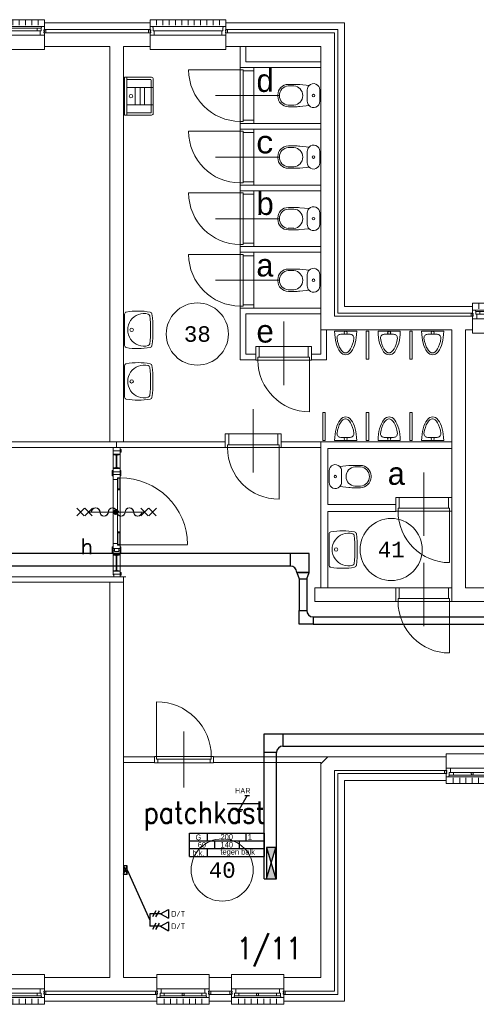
# Model space of a CAD drawing. Header units: millimetres. Extents: x 3141 to 84138, y 13023 to 41651.
# Tile 8 of 10: x 62734 to 70083, y 19224 to 35059. Entities that reach past the tile are written whole.
import ezdxf
from ezdxf.enums import TextEntityAlignment as Align
from ezdxf.xclip import XClip

# ---------------------------------------------------------------- set-up
doc = ezdxf.new("R2010")
doc.units = ezdxf.units.MM
doc.header["$LTSCALE"] = 50
doc.header["$XCLIPFRAME"] = 0
doc.layers.get('0').update_dxf_attribs({"linetype": 'CONTINUOUS'})
for name, color, linetype in [('EL6111--', 3, 'CONTINUOUS'), ('EL6121--', 3, 'CONTINUOUS'), ('EL6130--_KANALISATIE', 2, 'CONTINUOUS'), ('EL6131--_KG', 3, 'CONTINUOUS'), ('EL6441--', 3, 'CONTINUOUS'), ('Xref', 8, 'CONTINUOUS'), ('Xref-1e26$0$AL$1A---_ALGEMEEN', 8, 'CONTINUOUS'), ('Xref-1e26$0$AM$1A---_ARCERING', 8, 'CONTINUOUS'), ('Xref-1e26$0$AT$1A---_TEKST050', 8, 'CONTINUOUS'), ('Xref-1e26$0$AT$1A---_TEKST070', 8, 'CONTINUOUS'), ('Xref-1e26$0$EL6131--_WG', 3, 'CONTINUOUS')]:
    doc.layers.add(name, color=color, linetype=linetype)
doc.styles.add('buro-018', font='Isocp.shx', dxfattribs={"height": 90})
doc.styles.add('ISO-GTI', font='ISO-GTI.shx')
doc.styles.add('Xref-1e26$0$MONOTXT', font='MONOTXT')
doc.styles.add('Xref-1e26$0$ROMANS', font='ROMANS')
pattern_1 = [(45, (0, 0), (-10.6066, 10.6066), [])]
pattern_2 = [(315, (0, 0), (7.07107, 7.07107), [])]

# ---------------------------------------------------------------- blocks, each defined once
blk = doc.blocks.new('*O45')
at = {"layer": 'Xref-1e26$0$AL$1A---_ALGEMEEN', "color": 0, "linetype": 'Continuous', "lineweight": 0}
for p, q in [((-543, 9), (543, 9)), ((-565.5, -130), (565.5, -130)), ((-508.33, -240), (-508.33, -150)), ((-493, -63), (-67, -63)), ((-493, -106), (-67, -106)), ((-406.66, -240), (-406.66, -150)), ((-305, -240), (-305, -150)), ((-203.33, -240), (-203.33, -150)), ((-101.66, -240), (-101.66, -150)), ((0, -240), (0, -150)), ((67, -63), (493, -63)), ((67, -106), (493, -106)), ((101.66, -240), (101.66, -150)), ((203.33, -240), (203.33, -150)), ((305, -240), (305, -150)), ((406.66, -240), (406.66, -150)), ((508.33, -240), (508.33, -150))]:
    blk.add_line(p, q, dxfattribs=at)
for points in [[(-610, 190), (-610, 240), (610, 240), (610, 190)], [(-610, -190), (-610, -240), (610, -240), (610, -190)]]:
    blk.add_lwpolyline(points, dxfattribs=at)
for points in [[(-610, 9), (-545.15, 9), (-543, 6.86), (-543, -63), (-560, -63), (-560, -114), (-565.5, -114), (-565.5, -127.78), (-567.72, -130), (-610, -130), (-610, -76), (-601, -76), (-601, -60), (-610, -60), (-610, -46), (-601, -46), (-601, -30), (-610, -30)], [(610, 9), (545.15, 9), (543, 6.86), (543, -63), (560, -63), (560, -114), (565.5, -114), (565.5, -127.78), (567.72, -130), (610, -130), (610, -76), (601, -76), (601, -60), (610, -60), (610, -46), (601, -46), (601, -30), (610, -30)], [(-635, -30), (-601, -30), (-601, -46), (-610, -46), (-610, -60), (-601, -60), (-601, -76), (-635, -76)], [(-560, -106), (-493, -106), (-493, -63), (-560, -63)], [(-67, -106), (0, -106), (0, -63), (-67, -63)], [(67, -106), (0, -106), (0, -63), (67, -63)], [(560, -106), (493, -106), (493, -63), (560, -63)], [(635, -30), (601, -30), (601, -46), (610, -46), (610, -60), (601, -60), (601, -76), (635, -76)]]:
    blk.add_lwpolyline(points, close=True, dxfattribs=at)
blk = doc.blocks.new('*O65')
at = {"layer": 'Xref-1e26$0$AL$1A---_ALGEMEEN', "color": 0, "linetype": 'Continuous', "lineweight": 0}
for p, q in [((-508.33, 240), (-508.33, 150)), ((-406.66, 240), (-406.66, 150)), ((-305, 240), (-305, 150)), ((-203.33, 240), (-203.33, 150)), ((-101.66, 240), (-101.66, 150)), ((0, 240), (0, 150)), ((101.66, 240), (101.66, 150)), ((203.33, 240), (203.33, 150)), ((305, 240), (305, 150)), ((406.66, 240), (406.66, 150)), ((508.33, 240), (508.33, 150)), ((-565.5, 130), (565.5, 130)), ((-493, 106), (-67, 106)), ((-493, 63), (-67, 63)), ((67, 106), (493, 106)), ((67, 63), (493, 63)), ((-543, -9), (543, -9))]:
    blk.add_line(p, q, dxfattribs=at)
for points in [[(-610, 190), (-610, 240), (610, 240), (610, 190)], [(-610, -190), (-610, -240), (610, -240), (610, -190)]]:
    blk.add_lwpolyline(points, dxfattribs=at)
for points in [[(-635, 30), (-601, 30), (-601, 46), (-610, 46), (-610, 60), (-601, 60), (-601, 76), (-635, 76)], [(-610, -9), (-545.15, -9), (-543, -6.86), (-543, 63), (-560, 63), (-560, 114), (-565.5, 114), (-565.5, 127.78), (-567.72, 130), (-610, 130), (-610, 76), (-601, 76), (-601, 60), (-610, 60), (-610, 46), (-601, 46), (-601, 30), (-610, 30)], [(-560, 106), (-493, 106), (-493, 63), (-560, 63)], [(-67, 106), (0, 106), (0, 63), (-67, 63)], [(67, 106), (0, 106), (0, 63), (67, 63)], [(560, 106), (493, 106), (493, 63), (560, 63)], [(610, -9), (545.15, -9), (543, -6.86), (543, 63), (560, 63), (560, 114), (565.5, 114), (565.5, 127.78), (567.72, 130), (610, 130), (610, 76), (601, 76), (601, 60), (610, 60), (610, 46), (601, 46), (601, 30), (610, 30)], [(635, 30), (601, 30), (601, 46), (610, 46), (610, 60), (601, 60), (601, 76), (635, 76)]]:
    blk.add_lwpolyline(points, close=True, dxfattribs=at)
blk = doc.blocks.new('*O75')
at = {"layer": 'Xref-1e26$0$AL$1A---_ALGEMEEN', "color": 0, "linetype": 'Continuous', "lineweight": 0}
for p, q in [((-508.33, 240), (-508.33, 150)), ((-406.66, 240), (-406.66, 150)), ((-305, 240), (-305, 150)), ((-203.33, 240), (-203.33, 150)), ((-101.66, 240), (-101.66, 150)), ((0, 240), (0, 150)), ((101.66, 240), (101.66, 150)), ((203.33, 240), (203.33, 150)), ((305, 240), (305, 150)), ((406.66, 240), (406.66, 150)), ((508.33, 240), (508.33, 150)), ((-565.5, 130), (565.5, 130)), ((-493, 106), (-67, 106)), ((-493, 63), (-67, 63)), ((67, 106), (493, 106)), ((67, 63), (493, 63)), ((-543, -9), (543, -9))]:
    blk.add_line(p, q, dxfattribs=at)
for points in [[(-610, 190), (-610, 240), (610, 240), (610, 190)], [(-610, -190), (-610, -240), (610, -240), (610, -190)]]:
    blk.add_lwpolyline(points, dxfattribs=at)
for points in [[(-635, 30), (-601, 30), (-601, 46), (-610, 46), (-610, 60), (-601, 60), (-601, 76), (-635, 76)], [(-610, -9), (-545.15, -9), (-543, -6.86), (-543, 63), (-560, 63), (-560, 114), (-565.5, 114), (-565.5, 127.78), (-567.72, 130), (-610, 130), (-610, 76), (-601, 76), (-601, 60), (-610, 60), (-610, 46), (-601, 46), (-601, 30), (-610, 30)], [(-560, 106), (-493, 106), (-493, 63), (-560, 63)], [(-67, 106), (0, 106), (0, 63), (-67, 63)], [(67, 106), (0, 106), (0, 63), (67, 63)], [(560, 106), (493, 106), (493, 63), (560, 63)], [(610, -9), (545.15, -9), (543, -6.86), (543, 63), (560, 63), (560, 114), (565.5, 114), (565.5, 127.78), (567.72, 130), (610, 130), (610, 76), (601, 76), (601, 60), (610, 60), (610, 46), (601, 46), (601, 30), (610, 30)], [(635, 30), (601, 30), (601, 46), (610, 46), (610, 60), (601, 60), (601, 76), (635, 76)]]:
    blk.add_lwpolyline(points, close=True, dxfattribs=at)
blk = doc.blocks.new('*O78')
at = {"layer": 'Xref-1e26$0$AL$1A---_ALGEMEEN', "color": 0, "linetype": 'Continuous', "lineweight": 0}
for p, q in [((-508.33, 240), (-508.33, 150)), ((-406.66, 240), (-406.66, 150)), ((-305, 240), (-305, 150)), ((-203.33, 240), (-203.33, 150)), ((-101.66, 240), (-101.66, 150)), ((0, 240), (0, 150)), ((101.66, 240), (101.66, 150)), ((203.33, 240), (203.33, 150)), ((305, 240), (305, 150)), ((406.66, 240), (406.66, 150)), ((508.33, 240), (508.33, 150)), ((-565.5, 130), (565.5, 130)), ((-543, 63), (543, 63)), ((-543, -9), (543, -9))]:
    blk.add_line(p, q, dxfattribs=at)
for points in [[(-610, 190), (-610, 240), (610, 240), (610, 190)], [(-610, -190), (-610, -240), (610, -240), (610, -190)]]:
    blk.add_lwpolyline(points, dxfattribs=at)
for points in [[(-635, 30), (-601, 30), (-601, 46), (-610, 46), (-610, 60), (-601, 60), (-601, 76), (-635, 76)], [(-610, -9), (-545.15, -9), (-543, -6.86), (-543, 63), (-560, 63), (-560, 114), (-565.5, 114), (-565.5, 127.78), (-567.72, 130), (-610, 130), (-610, 76), (-601, 76), (-601, 60), (-610, 60), (-610, 46), (-601, 46), (-601, 30), (-610, 30)], [(610, -9), (545.15, -9), (543, -6.86), (543, 63), (560, 63), (560, 114), (565.5, 114), (565.5, 127.78), (567.72, 130), (610, 130), (610, 76), (601, 76), (601, 60), (610, 60), (610, 46), (601, 46), (601, 30), (610, 30)], [(635, 30), (601, 30), (601, 46), (610, 46), (610, 60), (601, 60), (601, 76), (635, 76)]]:
    blk.add_lwpolyline(points, close=True, dxfattribs=at)
blk = doc.blocks.new('Xref-1e26$0$ED0831')
at = {"layer": 'Xref-1e26$0$AL$1A---_ALGEMEEN', "color": 0, "linetype": 'Continuous', "lineweight": 0}
for p, q in [((450, -400), (450, 620)), ((0, 0), (0, 220)), ((0, 220), (55, 220)), ((55, 220), (845, 220)), ((55, 220), (55, 45)), ((900, 220), (845, 220)), ((845, 220), (845, 45)), ((900, 0), (900, 220)), ((35, 0), (0, 0)), ((55, 45), (35, 45)), ((35, 45), (35, 0)), ((35, 0), (35, -830)), ((865, 0), (35, 0)), ((55, 45), (845, 45)), ((845, 45), (865, 45)), ((865, 45), (865, 0)), ((865, 0), (900, 0))]:
    blk.add_line(p, q, dxfattribs=at)
blk.add_arc((35, 0), 830, 270, 360, dxfattribs=at)
blk = doc.blocks.new('Xref-1e26$0$CLOS02')
at = {"layer": 'Xref-1e26$0$AL$1A---_ALGEMEEN', "color": 0, "linetype": 'Continuous', "lineweight": 0}
for p, q in [((-92, -220), (92, -220)), ((-155, -528), (-155, -436)), ((155, -528), (155, -436)), ((-1, -670), (1, -670))]:
    blk.add_line(p, q, dxfattribs=at)
blk.add_lwpolyline([(-176, -338), (-162, -192, -0.674333), (-92, -20), (92, -20, -0.674333), (162, -192), (176, -338, -0.023285), (180, -431), (180, -525, -0.414214), (10, -695), (-10, -695, -0.414214), (-180, -525), (-180, -431, -0.023285), (-176, -338)], format="xyb", dxfattribs=at)
blk.add_circle((0, -120), 20, dxfattribs=at)
for centre, radius, start, end in [((-92, -120), 100, 225.9727, 270), ((0, -450), 156, 4.9264, 175.0736), ((92, -120), 100, 270, 314.0273), ((0, -514), 156, 184.9259, 355.0741)]:
    blk.add_arc(centre, radius, start, end, dxfattribs=at)
blk = doc.blocks.new('Xref-1e26$0$UG61')
at = {"layer": 'Xref-1e26$0$AL$1A---_ALGEMEEN', "color": 0, "linetype": 'Continuous', "lineweight": 0}
for p, q in [((305, -20), (-305, -20)), ((-305, -20), (-305, -450)), ((305, -55), (-305, -55)), ((-270, -435), (-270, -55)), ((-140, -55), (-140, -480)), ((140, -55), (140, -480)), ((270, -55), (270, -435)), ((305, -450), (305, -20)), ((140, -192), (-140, -192)), ((140, -268), (-140, -268)), ((260, -445), (-260, -445)), ((140, -342), (-140, -342)), ((-275, -480), (275, -480))]:
    blk.add_line(p, q, dxfattribs=at)
blk.add_circle((-1, -122), 28.1, dxfattribs=at)
for centre, radius, start, end in [((-275, -450), 30, 180, 270), ((-260, -435), 10, 180, 270), ((260, -435), 10, 270, 360), ((275, -450), 30, 270, 360)]:
    blk.add_arc(centre, radius, start, end, dxfattribs=at)
blk = doc.blocks.new('Xref-1e26$0$WT01')
at = {"layer": 'Xref-1e26$0$AL$1A---_ALGEMEEN', "color": 0, "linetype": 'Continuous', "lineweight": 0}
blk.add_line((-253, -20), (253, -20), dxfattribs=at)
blk.add_circle((0, -133), 28.1, dxfattribs=at)
for centre, radius, start, end in [((766, -236), 1068, 169.7983, 190.5514), ((-253, -53), 33, 90, 169.9973), ((0, -332), 263, 344.8667, 195.1333), ((253, -53), 33, 10.0027, 90), ((-766, -236), 1068, 349.4486, 10.2017), ((-252, -426), 33, 190.3455, 263.1425), ((0, 1669), 2144, 263.1425, 276.8575), ((-222, -392), 33, 195.1333, 263.9582), ((0, 1707), 2144, 263.9582, 276.0418), ((222, -392), 33, 276.0418, 344.8667), ((252, -426), 33, 276.8575, 349.6545)]:
    blk.add_arc(centre, radius, start, end, dxfattribs=at)
blk = doc.blocks.new('Xref-1e26$0$URIN03')
at = {"layer": 'Xref-1e26$0$AL$1A---_ALGEMEEN', "color": 0, "linetype": 'Continuous', "lineweight": 0}
for p, q in [((-177, -50), (-178, -50)), ((178, -50), (177, -50))]:
    blk.add_line(p, q, dxfattribs=at)
blk.add_lwpolyline([(-178, -20), (178, -20)], dxfattribs=at)
for points in [[(7, -70), (-72, -70, 0.414214), (-132, -130), (-132, -133)], [(0, -70), (80, -70, -0.414214), (140, -130), (140, -133)]]:
    blk.add_lwpolyline(points, format="xyb", dxfattribs=at)
blk.add_circle((0, -45), 25, dxfattribs=at)
for centre, major_axis, ratio, start_param, end_param in [((0, -20), (0, -380), 0.467105, 4.712389, 7.853982), ((7, -20), (0, -350), 0.421429, 5.041111, 6.283185), ((0, -20), (0, -350), 0.421429, 0, 1.242074)]:
    blk.add_ellipse(centre, major_axis=major_axis, ratio=ratio, start_param=start_param, end_param=end_param, dxfattribs=at)
blk = doc.blocks.new('*O151')
at = {"layer": 'Xref-1e26$0$AL$1A---_ALGEMEEN', "color": 0, "linetype": 'Continuous', "lineweight": 0}
for p, q in [((-353, 9), (353, 9)), ((-376, -130), (376, -130)), ((-305, -240), (-305, -150)), ((-303, -63), (-16, -63)), ((-303, -106), (-16, -106)), ((-203, -240), (-203, -150)), ((-102, -240), (-102, -150)), ((0, -240), (0, -150)), ((16, -63), (303, -63)), ((16, -106), (303, -106)), ((102, -240), (102, -150)), ((203, -240), (203, -150)), ((305, -240), (305, -150))]:
    blk.add_line(p, q, dxfattribs=at)
for points in [[(-420, 190), (-420, 240), (420, 240), (420, 190)], [(-420, -190), (-420, -240), (420, -240), (420, -190)]]:
    blk.add_lwpolyline(points, dxfattribs=at)
for points in [[(-420, 9), (-355, 9), (-353, 7), (-353, -63), (-370, -63), (-370, -114), (-376, -114), (-376, -128), (-378, -130), (-420, -130), (-420, -76), (-411, -76), (-411, -60), (-420, -60), (-420, -46), (-411, -46), (-411, -30), (-420, -30)], [(420, 9), (355, 9), (353, 7), (353, -63), (370, -63), (370, -114), (376, -114), (376, -128), (378, -130), (420, -130), (420, -76), (411, -76), (411, -60), (420, -60), (420, -46), (411, -46), (411, -30), (420, -30)], [(-445, -30), (-411, -30), (-411, -46), (-420, -46), (-420, -60), (-411, -60), (-411, -76), (-445, -76)], [(-370, -106), (-303, -106), (-303, -63), (-370, -63)], [(370, -106), (303, -106), (303, -63), (370, -63)], [(445, -30), (411, -30), (411, -46), (420, -46), (420, -60), (411, -60), (411, -76), (445, -76)]]:
    blk.add_lwpolyline(points, close=True, dxfattribs=at)
blk.add_lwpolyline([(4, -106), (-4, -106), (-4, -104, -0.397174), (-10, -98), (-10, -95, 0.406754), (-16, -90), (-16, -72), (-6, -63), (6, -63), (16, -72), (16, -90, 0.406754), (10, -95), (10, -98, -0.397174), (4, -104), (4, -106)], format="xyb", dxfattribs=at)
blk = doc.blocks.new('*O153')
at = {"layer": 'Xref-1e26$0$AL$1A---_ALGEMEEN', "color": 0, "linetype": 'Continuous', "lineweight": 0}
for p, q in [((-353, 9), (353, 9)), ((-376, -130), (376, -130)), ((-305, -240), (-305, -150)), ((-303, -63), (-16, -63)), ((-303, -106), (-16, -106)), ((-203, -240), (-203, -150)), ((-102, -240), (-102, -150)), ((0, -240), (0, -150)), ((16, -63), (303, -63)), ((16, -106), (303, -106)), ((102, -240), (102, -150)), ((203, -240), (203, -150)), ((305, -240), (305, -150))]:
    blk.add_line(p, q, dxfattribs=at)
for points in [[(-420, 190), (-420, 240), (420, 240), (420, 190)], [(-420, -190), (-420, -240), (420, -240), (420, -190)]]:
    blk.add_lwpolyline(points, dxfattribs=at)
for points in [[(-420, 9), (-355, 9), (-353, 7), (-353, -63), (-370, -63), (-370, -114), (-376, -114), (-376, -128), (-378, -130), (-420, -130), (-420, -76), (-411, -76), (-411, -60), (-420, -60), (-420, -46), (-411, -46), (-411, -30), (-420, -30)], [(420, 9), (355, 9), (353, 7), (353, -63), (370, -63), (370, -114), (376, -114), (376, -128), (378, -130), (420, -130), (420, -76), (411, -76), (411, -60), (420, -60), (420, -46), (411, -46), (411, -30), (420, -30)], [(-445, -30), (-411, -30), (-411, -46), (-420, -46), (-420, -60), (-411, -60), (-411, -76), (-445, -76)], [(-370, -106), (-303, -106), (-303, -63), (-370, -63)], [(370, -106), (303, -106), (303, -63), (370, -63)], [(445, -30), (411, -30), (411, -46), (420, -46), (420, -60), (411, -60), (411, -76), (445, -76)]]:
    blk.add_lwpolyline(points, close=True, dxfattribs=at)
blk.add_lwpolyline([(4, -106), (-4, -106), (-4, -104, -0.397174), (-10, -98), (-10, -95, 0.406754), (-16, -90), (-16, -72), (-6, -63), (6, -63), (16, -72), (16, -90, 0.406754), (10, -95), (10, -98, -0.397174), (4, -104), (4, -106)], format="xyb", dxfattribs=at)
blk = doc.blocks.new('*O154')
at = {"layer": 'Xref-1e26$0$AL$1A---_ALGEMEEN', "color": 0, "linetype": 'Continuous', "lineweight": 0}
for p, q in [((-353, 9), (353, 9)), ((-376, -130), (376, -130)), ((-305, -240), (-305, -150)), ((-303, -63), (-16, -63)), ((-303, -106), (-16, -106)), ((-203, -240), (-203, -150)), ((-102, -240), (-102, -150)), ((0, -240), (0, -150)), ((16, -63), (303, -63)), ((16, -106), (303, -106)), ((102, -240), (102, -150)), ((203, -240), (203, -150)), ((305, -240), (305, -150))]:
    blk.add_line(p, q, dxfattribs=at)
for points in [[(-420, 190), (-420, 240), (420, 240), (420, 190)], [(-420, -190), (-420, -240), (420, -240), (420, -190)]]:
    blk.add_lwpolyline(points, dxfattribs=at)
for points in [[(-420, 9), (-355, 9), (-353, 7), (-353, -63), (-370, -63), (-370, -114), (-376, -114), (-376, -128), (-378, -130), (-420, -130), (-420, -76), (-411, -76), (-411, -60), (-420, -60), (-420, -46), (-411, -46), (-411, -30), (-420, -30)], [(420, 9), (355, 9), (353, 7), (353, -63), (370, -63), (370, -114), (376, -114), (376, -128), (378, -130), (420, -130), (420, -76), (411, -76), (411, -60), (420, -60), (420, -46), (411, -46), (411, -30), (420, -30)], [(-445, -30), (-411, -30), (-411, -46), (-420, -46), (-420, -60), (-411, -60), (-411, -76), (-445, -76)], [(-370, -106), (-303, -106), (-303, -63), (-370, -63)], [(370, -106), (303, -106), (303, -63), (370, -63)], [(445, -30), (411, -30), (411, -46), (420, -46), (420, -60), (411, -60), (411, -76), (445, -76)]]:
    blk.add_lwpolyline(points, close=True, dxfattribs=at)
blk.add_lwpolyline([(4, -106), (-4, -106), (-4, -104, -0.397174), (-10, -98), (-10, -95, 0.406754), (-16, -90), (-16, -72), (-6, -63), (6, -63), (16, -72), (16, -90, 0.406754), (10, -95), (10, -98, -0.397174), (4, -104), (4, -106)], format="xyb", dxfattribs=at)
blk = doc.blocks.new('Xref-1e26$0$ED0881')
at = {"layer": 'Xref-1e26$0$AL$1A---_ALGEMEEN', "color": 0, "linetype": 'Continuous', "lineweight": 0}
for p, q in [((475, -400), (475, 500)), ((915, 0), (35, 0)), ((55, 100), (895, 100)), ((55, 45), (895, 45))]:
    blk.add_line(p, q, dxfattribs=at)
for points in [[(55, 100), (0, 100), (0, 0), (35, 0), (35, 45), (55, 45), (55, 100)], [(950, 0), (915, 0), (915, 45), (895, 45), (895, 100), (950, 100), (950, 0)]]:
    blk.add_lwpolyline(points, close=True, dxfattribs=at)
blk.add_lwpolyline([(35, 0), (35, -880, 0.414214), (915, 0)], format="xyb", dxfattribs=at)
blk = doc.blocks.new('*O208')
at = {"layer": 'Xref-1e26$0$AL$1A---_ALGEMEEN', "color": 0, "linetype": 'Continuous', "lineweight": 0}
blk.add_lwpolyline([(0, -407, 1), (0, -271, -1), (0, -136, 1), (0, 0, -1), (0, 136, 1), (0, 271, -1), (0, 407)], format="xyb", dxfattribs=at)
blk = doc.blocks.new('Xref-1e26$0$BRW00')
at = {"layer": 'Xref-1e26$0$AL$1A---_ALGEMEEN', "color": 0, "linetype": 'Continuous', "lineweight": 0}
blk.add_blockref('*O208', (0, 0), dxfattribs=at)
blk = doc.blocks.new('*O228')
at = {"layer": 'Xref-1e26$0$AL$1A---_ALGEMEEN', "color": 0, "linetype": 'Continuous', "lineweight": 0}
for p, q in [((-518.58, 61.43), (-641.42, -61.42)), ((-520.81, -59.18), (-639.19, 59.2)), ((-388.58, 61.43), (-511.42, -61.42)), ((-390.81, -59.18), (-509.19, 59.2)), ((-450, 0.01), (450, 0.01)), ((511.42, 61.43), (388.58, -61.42)), ((509.19, -59.18), (390.81, 59.2)), ((641.42, 61.43), (518.58, -61.42)), ((639.19, -59.18), (520.81, 59.2))]:
    blk.add_line(p, q, dxfattribs=at)
at = {"layer": 'Xref-1e26$0$AL$1A---_ALGEMEEN', "color": 0, "linetype": 'Continuous', "lineweight": 0, "yscale": -1, "rotation": 270}
blk.add_blockref('Xref-1e26$0$BRW00', (5, 0.01), dxfattribs=at)
blk = doc.blocks.new('*O227')
at = {"layer": 'Xref-1e26$0$AM$1A---_ARCERING', "linetype": 'Continuous', "lineweight": 0}
h = blk.add_hatch(dxfattribs=at)
h.set_pattern_fill('_USER', color=256, scale=15, angle=45, style=0, pattern_type=0)
h.set_pattern_definition(pattern_1)
edge = h.paths.add_edge_path()
edge.add_arc((-260, 0), 42.4, 0, 360)
h.dxf.unprotected_set("ltscale", 0)
h = blk.add_hatch(dxfattribs=at)
h.set_pattern_fill('_USER', color=256, scale=15, angle=45, style=0, pattern_type=0)
h.set_pattern_definition(pattern_1)
edge = h.paths.add_edge_path()
edge.add_arc((-260, 0), 42.4, 0, 360)
h.dxf.unprotected_set("ltscale", 0)
h = blk.add_hatch(dxfattribs=at)
h.set_pattern_fill('_USER', color=256, scale=10, angle=315, style=0, pattern_type=0)
h.set_pattern_definition(pattern_2)
edge = h.paths.add_edge_path()
edge.add_arc((-260, 0), 42.4, 0, 360)
h.dxf.unprotected_set("ltscale", 0)
h = blk.add_hatch(dxfattribs=at)
h.set_pattern_fill('_USER', color=256, scale=10, angle=315, style=0, pattern_type=0)
h.set_pattern_definition(pattern_2)
edge = h.paths.add_edge_path()
edge.add_arc((-260, 0), 42.4, 0, 360)
h.dxf.unprotected_set("ltscale", 0)
at = {"layer": 'Xref-1e26$0$AL$1A---_ALGEMEEN', "color": 0, "linetype": 'Continuous', "lineweight": 0}
for p, q in [((-100.01, 1040), (-387.48, 1040)), ((-307.75, -954), (-307.75, 928)), ((-193.75, -954), (-193.75, 928)), ((-307.75, -506), (-307.75, 524)), ((-237.25, -317.25), (-237.25, 354)), ((-192.25, -317.25), (-192.25, 354)), ((-700.75, 0), (199.25, 0)), ((888.57, -530), (-194.75, -530)), ((-100.01, -1040), (-387.48, -1040))]:
    blk.add_line(p, q, dxfattribs=at)
for points in [[(-215.75, 984), (-193.75, 984), (-193.75, 1040), (-307.75, 1040), (-307.75, 984), (-285.75, 984)], [(-234.75, 374), (-234.75, 548), (-194.75, 548), (-194.75, 374)], [(-229.75, 374), (-229.75, 543), (-199.75, 543), (-199.75, 374)], [(-194.75, -337.25), (-194.75, -530), (-234.75, -530), (-234.75, -337.25)], [(-199.75, -337.25), (-199.75, -525), (-229.75, -525), (-229.75, -337.25)], [(-215.75, -626), (-193.75, -626), (-193.75, -682), (-307.75, -682), (-307.75, -626), (-285.75, -626)]]:
    blk.add_lwpolyline(points, dxfattribs=at)
for points in [[(-193.75, 928), (-307.75, 928), (-307.75, 984), (-292.75, 984), (-292.75, 984), (-193.75, 984)], [(-193.75, 700), (-307.75, 700), (-307.75, 644), (-292.75, 644), (-292.75, 644), (-193.75, 644)], [(-307.75, 524), (-307.75, 604), (-193.75, 604), (-193.75, 549), (-235.75, 549), (-235.75, 524)], [(-307.75, -506), (-307.75, -586), (-193.75, -586), (-193.75, -531), (-235.75, -531), (-235.75, -506)]]:
    blk.add_lwpolyline(points, close=True, dxfattribs=at).dxf.unprotected_set("ltscale", 0)
for points in [[(-193.75, 1004), (-193.75, 964), (-178.75, 964), (-178.75, 1004)], [(-292.75, 928), (-257.75, 928), (-257.75, 913), (-266.75, 913), (-292.75, 918)], [(-243.75, 700), (-243.75, 928), (-257.75, 928), (-257.75, 700)], [(-208.75, 928), (-243.75, 928), (-243.75, 913), (-234.75, 913), (-208.75, 918)], [(-307.75, 574), (-307.75, 644), (-307.75, 674), (-319.75, 668), (-319.75, 580)], [(-292.75, 700), (-257.75, 700), (-257.75, 715), (-266.75, 715), (-292.75, 710)], [(-208.75, 700), (-243.75, 700), (-243.75, 715), (-234.75, 715), (-208.75, 710)], [(-193.75, 574), (-193.75, 644), (-193.75, 674), (-181.75, 668), (-181.75, 580)], [(-192.25, 354), (-192.25, 374), (-237.25, 374), (-237.25, 354)], [(-192.25, -337.25), (-192.25, -317.25), (-237.25, -317.25), (-237.25, -337.25)], [(-307.75, -556), (-307.75, -626), (-307.75, -656), (-319.75, -650), (-319.75, -562)], [(-285.75, -636), (-285.75, -586), (-215.75, -586), (-215.75, -636)], [(-193.75, -556), (-193.75, -626), (-193.75, -656), (-181.75, -650), (-181.75, -562)], [(-292.75, -682), (-257.75, -682), (-257.75, -697), (-266.75, -697), (-292.75, -692)], [(-243.75, -954), (-243.75, -682), (-257.75, -682), (-257.75, -954)], [(-208.75, -682), (-243.75, -682), (-243.75, -697), (-234.75, -697), (-208.75, -692)], [(-292.75, -954), (-257.75, -954), (-257.75, -939), (-266.75, -939), (-292.75, -944)], [(-208.75, -954), (-243.75, -954), (-243.75, -939), (-234.75, -939), (-208.75, -944)], [(-193.75, -954), (-307.75, -954), (-307.75, -1010), (-292.75, -1010), (-292.75, -1000), (-193.75, -1000)], [(-292.75, -1040), (-292.75, -1000), (-193.75, -1000), (-193.75, -1040)], [(-193.75, -1014), (-193.75, -974), (-178.75, -974), (-178.75, -1014)]]:
    blk.add_lwpolyline(points, close=True, dxfattribs=at)
blk.add_arc((-186.69, -530.85), 1078.88, 0.428044, 90.428044, dxfattribs=at)
blk.add_blockref('*O228', (-250.75, -0.01), dxfattribs=at)
at = {"layer": 'Xref-1e26$0$AL$1A---_ALGEMEEN', "color": 0, "linetype": 'Continuous', "lineweight": 0, "yscale": -1, "rotation": 90}
blk.add_blockref('Xref-1e26$0$BRW00', (-250.75, 0), dxfattribs=at)
blk = doc.blocks.new('Xref-1e26$0$E00112')
at = {"color": 0, "linetype": 'Continuous'}
for p, q in [((0, 1), (-1, 1)), ((-1, 1), (-1, 0)), ((-1, 0), (0, 1)), ((-1, 1), (0, 0)), ((-1, 0), (0, 0)), ((0, 0), (0, 1))]:
    blk.add_line(p, q, dxfattribs=at)
blk = doc.blocks.new('Xref-1e26')
at = {"layer": 'Xref-1e26$0$AL$1A---_ALGEMEEN', "linetype": 'Continuous', "lineweight": 0}
blk.add_line((146062.42, 59236.73), (145947.42, 59236.73), dxfattribs=at)
for points in [[(139170.42, 64066.73), (140872.42, 64066.73), (140872.42, 64176.73), (139170.42, 64176.73)], [(142092.42, 64176.73), (144002.42, 64176.73), (144002.42, 59616.73), (146062.42, 59616.73), (146062.42, 59506.73), (143892.42, 59506.73), (143892.42, 64066.73), (142092.42, 64066.73)], [(139170.42, 64016.73), (140872.42, 64016.73), (140872.42, 63796.73), (140442.42, 63796.73), (140442.42, 57439.23), (140222.42, 57439.23), (140222.42, 63796.73), (139170.42, 63796.73)], [(142092.42, 64016.73), (143842.42, 64016.73), (143842.42, 59456.73), (146062.42, 59456.73), (146062.42, 59236.73), (145947.42, 59236.73), (145947.42, 55091.73), (149362.42, 55091.73), (149362.42, 55871.73), (149472.42, 55871.73), (149472.42, 55091.73), (149522.42, 55091.73), (149522.42, 55871.73), (149742.42, 55871.73), (149742.42, 54871.73), (145727.42, 54871.73), (145727.42, 59236.73), (143622.42, 59236.73), (143622.42, 63796.73), (142092.42, 63796.73)], [(142412.42, 63796.73), (142322.42, 63796.73), (142322.42, 63456.73), (143622.42, 63456.73), (143622.42, 63546.73), (142412.42, 63546.73)], [(143622.42, 62466.73), (142322.42, 62466.73), (142322.42, 62556.73), (143622.42, 62556.73)], [(143622.42, 61476.73), (142322.42, 61476.73), (142322.42, 61566.73), (143622.42, 61566.73)], [(143622.42, 60486.73), (142322.42, 60486.73), (142322.42, 60576.73), (143622.42, 60576.73)], [(143622.42, 59586.73), (142322.42, 59586.73), (142322.42, 58756.73), (142572.42, 58756.73), (142572.42, 58846.73), (142412.42, 58846.73), (142412.42, 59496.73), (143622.42, 59496.73)], [(143622.42, 59236.73), (143712.42, 59236.73), (143712.42, 58756.73), (143472.42, 58756.73), (143472.42, 58846.73), (143622.42, 58846.73)], [(144389.92, 58766.73), (144389.92, 59216.73), (144349.92, 59216.73), (144349.92, 58766.73)], [(145089.92, 58766.73), (145089.92, 59216.73), (145049.92, 59216.73), (145049.92, 58766.73)], [(143689.92, 57909.23), (143689.92, 57459.23), (143649.92, 57459.23), (143649.92, 57909.23)], [(144389.92, 57909.23), (144389.92, 57459.23), (144349.92, 57459.23), (144349.92, 57909.23)], [(145089.92, 57909.23), (145089.92, 57459.23), (145049.92, 57459.23), (145049.92, 57909.23)], [(140332.42, 57439.23), (136347.42, 57439.23), (136347.42, 57349.23), (140332.42, 57349.23)], [(140332.42, 57349.23), (142082.42, 57349.23), (142082.42, 57439.23), (140332.42, 57439.23)], [(142982.42, 57349.23), (143622.42, 57349.23), (143622.42, 57439.23), (142982.42, 57439.23)], [(143622.42, 57439.23), (145727.42, 57439.23), (145727.42, 57329.23), (143732.42, 57329.23), (143732.42, 56429.73), (144827.42, 56429.73), (144827.42, 56319.73), (143732.42, 56319.73), (143732.42, 55091.73), (143622.42, 55091.73)], [(140442.42, 55269.23), (137022.42, 55269.23), (137022.42, 55179.23), (140442.42, 55179.23)], [(140222.42, 55179.23), (140442.42, 55179.23), (140442.42, 48821.73), (140982.42, 48821.73), (140982.42, 48601.73), (139170.42, 48601.73), (139170.42, 48821.73), (140222.42, 48821.73)], [(143522.42, 54871.73), (144827.42, 54871.73), (144827.42, 55091.73), (143522.42, 55091.73)], [(140442.42, 52281.73), (140942.42, 52281.73), (140942.42, 52371.73), (140442.42, 52371.73)], [(141892.42, 52371.73), (143732.42, 52371.73), (143622.42, 52261.73), (143622.42, 52281.73), (141892.42, 52281.73)], [(143732.42, 52371.73), (145637.42, 52371.73), (145637.42, 52151.73), (143842.42, 52151.73), (143842.42, 48601.73), (143022.42, 48601.73), (143022.42, 48821.73), (143622.42, 48821.73), (143622.42, 52261.73)], [(143892.42, 52101.73), (145637.42, 52101.73), (145637.42, 51991.73), (144002.42, 51991.73), (144002.42, 48441.73), (143022.42, 48441.73), (143022.42, 48551.73), (143892.42, 48551.73)], [(141822.42, 48601.73), (142182.42, 48601.73), (142182.42, 48821.73), (141822.42, 48821.73)], [(139170.42, 48551.73), (140982.42, 48551.73), (140982.42, 48441.73), (139170.42, 48441.73)], [(141822.42, 48441.73), (142182.42, 48441.73), (142182.42, 48551.73), (141822.42, 48551.73)]]:
    blk.add_lwpolyline(points, close=True, dxfattribs=at)
for centre in [(141632.4169, 59171.73475), (144752.41403, 55705.73062), (142032.42, 50551.73)]:
    blk.add_circle(centre, 500, dxfattribs=at)
for name, p in [('*O65', (138560.42, 63986.73)), ('*O78', (141482.42, 63986.73)), ('*O75', (146672.42, 59426.73)), ('*O227', (140583.17, 56309.23)), ('*O151', (146057.42, 52181.73)), ('*O45', (138560.42, 48631.73)), ('*O154', (141402.42, 48631.73)), ('*O153', (142602.42, 48631.73))]:
    blk.add_blockref(name, p, dxfattribs=at)
for name, p, rotation in [('Xref-1e26$0$ED0831', (142322.42, 63456.73), 270), ('Xref-1e26$0$ED0831', (142322.42, 62466.73), 270), ('Xref-1e26$0$ED0831', (142322.42, 61476.73), 270), ('Xref-1e26$0$ED0831', (142322.42, 60486.73), 270), ('Xref-1e26$0$WT01', (140442.42, 59239.23), 90), ('Xref-1e26$0$WT01', (140442.42, 58409.23), 90), ('Xref-1e26$0$URIN03', (144019.92, 57439.23), 180), ('Xref-1e26$0$URIN03', (144719.92, 57439.23), 180), ('Xref-1e26$0$URIN03', (145419.92, 57439.23), 180), ('Xref-1e26$0$CLOS02', (143732.42, 56879.48), 90), ('Xref-1e26$0$WT01', (143732.42, 55705.73), 90)]:
    blk.add_blockref(name, p, dxfattribs=dict(at, rotation=rotation))
at = {"layer": 'Xref-1e26$0$AL$1A---_ALGEMEEN', "linetype": 'Continuous', "lineweight": 0, "yscale": -1}
for name, p, rotation in [('Xref-1e26$0$UG61', (140442.42, 62996.73), 270), ('Xref-1e26$0$CLOS02', (143622.42, 63006.73), 90), ('Xref-1e26$0$CLOS02', (143622.42, 62016.73), 90), ('Xref-1e26$0$CLOS02', (143622.42, 61026.73), 90), ('Xref-1e26$0$CLOS02', (143622.42, 60036.73), 90), ('Xref-1e26$0$ED0831', (143472.42, 58751.73), 180), ('Xref-1e26$0$URIN03', (144019.92, 59236.73), 180), ('Xref-1e26$0$URIN03', (144719.92, 59236.73), 180), ('Xref-1e26$0$URIN03', (145419.92, 59236.73), 180), ('Xref-1e26$0$ED0831', (142982.42, 57344.23), 180), ('Xref-1e26$0$ED0831', (145727.42, 56324.73), 180), ('Xref-1e26$0$ED0831', (145727.42, 54871.73), 180)]:
    blk.add_blockref(name, p, dxfattribs=dict(at, rotation=rotation))
blk.add_blockref('Xref-1e26$0$ED0881', (140942.42, 52376.73), dxfattribs=at)
at = {"layer": 'Xref-1e26$0$EL6131--_WG', "linetype": 'Continuous', "lineweight": 0, "xscale": 60, "yscale": 130, "zscale": 60}
blk.add_blockref('Xref-1e26$0$E00112', (140502.42, 50486.73), dxfattribs=at)
at = {"layer": 'Xref-1e26$0$AT$1A---_TEKST050', "linetype": 'Continuous', "lineweight": 0, "style": 'Xref-1e26$0$MONOTXT'}
for s, p in [('38', (141632.4, 59171.72)), ('41', (144752.39, 55705.71)), ('40', (142032.41, 50551.72))]:
    blk.add_text(s, height=250.00002, dxfattribs=at).set_placement(p, align=Align.MIDDLE)
at = {"layer": 'Xref-1e26$0$AT$1A---_TEKST050', "linetype": 'Continuous', "lineweight": 0, "style": 'Xref-1e26$0$ROMANS'}
blk.add_text('h', height=250.00002, dxfattribs=at).set_placement((139750.61, 55755.46), align=Align.MIDDLE_LEFT)
at = {"layer": 'Xref-1e26$0$AT$1A---_TEKST070', "linetype": 'Continuous', "lineweight": 0, "style": 'Xref-1e26$0$MONOTXT'}
for s, p in [('d', (142571.94, 63241.89)), ('c', (142571.94, 62251.89)), ('b', (142571.94, 61261.89)), ('a', (142571.94, 60271.89)), ('e', (142571.94, 59209.42)), ('a', (144686.49, 56921.49))]:
    blk.add_text(s, height=349.99998, dxfattribs=at).set_placement(p, align=Align.MIDDLE_LEFT)
at = {"layer": 'Xref-1e26$0$AT$1A---_TEKST070', "linetype": 'Continuous', "lineweight": 0, "style": 'Xref-1e26$0$ROMANS', "width": 0.857143}
for s, p in [('patchkast', (140769.06, 51302.87)), ('1/11 ', (142264.85, 49116.8))]:
    blk.add_text(s, height=349.99998, dxfattribs=at).set_placement(p)
blk = doc.blocks.new('E-GK-GTC-C83C')
at = {"color": 0, "linetype": 'Continuous'}
for p, q in [((-0.5, 100), (0.5, 100)), ((-0.5, -100), (0.5, -100))]:
    blk.add_line(p, q, dxfattribs=at)
blk = doc.blocks.new('E-GK-BS--1-C8676767')
at = {"color": 0, "linetype": 'Continuous'}
for p, q in [((-203, -100), (-203, 100)), ((-203, 100), (100, 100)), ((100, 100), (100, -203)), ((100, -203), (-100, -203))]:
    blk.add_line(p, q, dxfattribs=at)
blk.add_arc((-203, -203), 103, 0, 90, dxfattribs=at)
blk = doc.blocks.new('1111A3')
at = {"color": 0, "linetype": 'Continuous'}
for p, q in [((-5, 0), (5, 0)), ((1.44, 2.5), (-1.15, -2)), ((0.69, 2.5), (2.19, 2.5)), ((-2.4, -2), (0.1, -2)), ((-1.9, -2.5), (-0.4, -2.5)), ((-1.4, -3), (-0.9, -3))]:
    blk.add_line(p, q, dxfattribs=at)
at = {"color": 0, "linetype": 'Continuous', "style": 'buro-018', "flags": 1}
blk.add_attdef('E_MATCODE', text='', height=1.8, dxfattribs=at).set_placement((0, 0), align=Align.MIDDLE)
blk = doc.blocks.new('E00153')
at = {"color": 0, "linetype": 'Continuous'}
for p, q in [((-1.44, 7), (1.44, 7)), ((0, 4.5), (-1.44, 7)), ((0, 4.5), (1.44, 7)), ((-1, 4), (1, 2.85)), ((0, 4.5), (0, 1)), ((-1, 3), (1, 1.85))]:
    blk.add_line(p, q, dxfattribs=at)
at = {"color": 7, "style": 'buro-018'}
for tag, p in [('E_COMMENT1', (-6, 12)), ('E_COMMENT2', (6, 12)), ('E_DCOM1', (-6, 9)), ('E_DCOM2', (6, 9))]:
    blk.add_attdef(tag, text='', height=1.8, dxfattribs=at).set_placement(p, align=Align.MIDDLE)
at = {"color": 0, "style": 'buro-018'}
blk.add_attdef('E_TEXT1', text='', height=1.8, dxfattribs=at).set_placement((2.5, 6), align=Align.MIDDLE)
at = {"color": 0, "linetype": 'Continuous', "style": 'buro-018', "flags": 1}
blk.add_attdef('E_MATCODE', text='', height=1.8, dxfattribs=at).set_placement((0, 0), align=Align.MIDDLE)
blk = doc.blocks.new('1116A4B')
at = {"color": 0, "linetype": 'Continuous'}
for p, q in [((-5, 4), (-5, 1)), ((5, 4), (-5, 4)), ((-5, 4), (5, 1)), ((5, 4), (-5, 1)), ((5, 1), (5, 4)), ((-5, 1), (5, 1))]:
    blk.add_line(p, q, dxfattribs=at)
for points in [[(-5, 4), (0, 2.5), (-5, 1)], [(5, 4), (0, 2.5), (5, 1)]]:
    blk.add_solid(points, dxfattribs=at)
at = {"color": 0, "linetype": 'Continuous', "style": 'buro-018'}
for tag, p in [('E_GKAST', (0, 15)), ('E_GROEP', (0, 9)), ('E_SGROEP', (4.5, 9)), ('E_KAST', (0, 6))]:
    blk.add_attdef(tag, text='', height=1.8, dxfattribs=at).set_placement(p, align=Align.MIDDLE)
at = {"color": 0, "linetype": 'Continuous', "style": 'buro-018', "flags": 1}
blk.add_attdef('E_MATCODE', text='', height=1.8, dxfattribs=at).set_placement((0, 0), align=Align.MIDDLE)
blk = doc.blocks.new('E-GK-END-C8')
at = {"color": 0, "linetype": 'Continuous'}
blk.add_line((0, 100), (0, -100), dxfattribs=at)
blk = doc.blocks.new('ES61KG1')
for points in [[(-12, 5), (12, 5), (12, 0)], [(-12, 0), (-12, 5)], [(-6.25, 2.5), (-6.25, 5)], [(6.25, 2.5), (6.25, 5)], [(-12, 2.5), (12, 2.5)], [(-12, 0), (12, 0)], [(-4, 2.5), (-4, 0)], [(4, 2.5), (4, 0)]]:
    blk.add_lwpolyline(points)
at = {"color": 1, "style": 'ISO-GTI'}
for tag, p in [('L/G', (-9.125, 3.625)), ('B', (0, 3.75)), ('KR', (-8, 1.25)), ('ZW', (0, 1.25)), ('DA', (8, 1.25))]:
    blk.add_attdef(tag, text='', height=1.8, dxfattribs=at).set_placement(p, align=Align.MIDDLE)
blk.add_attdef('VL', text='', height=1.8, dxfattribs=at).set_placement((6.75, 3.75), align=Align.MIDDLE_LEFT)
blk = doc.blocks.new('ES61KG4')
at = {"color": 1}
for points in [[(-12, 2.5), (12, 2.5), (12, 0)], [(-12, 0), (-12, 2.5)], [(-12, 0), (12, 0)], [(-6.25, 0), (-6.25, 2.5)]]:
    blk.add_lwpolyline(points, dxfattribs=at)
at = {"color": 1, "style": 'ISO-GTI'}
for tag, p in [('OK/BK', (-9.125, 1.125)), ('B', (3.5, 1.25))]:
    blk.add_attdef(tag, text='', height=1.8, dxfattribs=at).set_placement(p, align=Align.MIDDLE)
blk = doc.blocks.new('E-GK-GTC-783C')
at = {"color": 0, "linetype": 'Continuous'}
for p, q in [((-0.5, 60), (0.5, 60)), ((-0.5, -60), (0.5, -60))]:
    blk.add_line(p, q, dxfattribs=at)
blk = doc.blocks.new('E-GK-BS--1-78676767')
at = {"color": 0, "linetype": 'Continuous'}
for p, q in [((-163, -60), (-163, 60)), ((-163, 60), (60, 60)), ((60, 60), (60, -163)), ((60, -163), (-60, -163))]:
    blk.add_line(p, q, dxfattribs=at)
blk.add_arc((-163, -163), 103, 0, 90, dxfattribs=at)
blk = doc.blocks.new('E-GK-VLP-78C864')
at = {"color": 0, "linetype": 'Continuous'}
for p, q in [((100, 100), (0, 60)), ((0, 60), (0, -60)), ((100, -100), (100, 100)), ((0, -60), (100, -100))]:
    blk.add_line(p, q, dxfattribs=at)
blk = doc.blocks.new('E-GK-BS-1-C8676767')
at = {"color": 0, "linetype": 'Continuous'}
for p, q in [((100, 203), (-100, 203)), ((100, -100), (100, 203)), ((-203, 100), (-203, -100)), ((-203, -100), (100, -100))]:
    blk.add_line(p, q, dxfattribs=at)
blk.add_arc((-203, 203), 103, 270, 0, dxfattribs=at)

msp = doc.modelspace()

# ---------------------------------------------------------------- linework, layer by layer
at = {"layer": 'EL6441--', "color": 1}
for p, q in [((64463, 21384), (64828, 20579)), ((64828, 20679), (64828, 20479))]:
    msp.add_line(p, q, dxfattribs=at)

# ---------------------------------------------------------------- block references
at = {"layer": 'EL6111--', "xscale": 50, "yscale": 50, "zscale": 50, "rotation": 90.0000000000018}
msp.add_blockref('1116A4B', (66908, 21494), dxfattribs=at)
at = {"layer": 'EL6121--'}
ref = msp.add_blockref('1111A3', (66323, 22455, 2500), dxfattribs=dict(at, xscale=50, yscale=50, zscale=50, rotation=2.811821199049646e-12))
ref.add_attrib('E_MATCODE', 'HAR', dxfattribs={"layer": '0', "color": 1, "linetype": 'Continuous', "height": 90, "style": 'buro-018'}).set_placement((66323, 22660, 2500), align=Align.MIDDLE)
at = {"layer": 'EL6130--_KANALISATIE', "xscale": 50, "yscale": 50, "zscale": 50}
msp.add_blockref('ES61KG1', (66067, 21728, 2500), dxfattribs=at).add_auto_attribs({'L/G': 'G', 'ZW': '140', 'KR': '60', 'B': '200', 'VL': '1'})
at = {"layer": 'EL6130--_KANALISATIE', "color": 2, "xscale": 50, "yscale": 50, "zscale": 50}
msp.add_blockref('ES61KG4', (66067, 21603, 2500), dxfattribs=at).add_auto_attribs({'OK/BK': 'b.k.', 'B': 'tegen balk'})
at = {"layer": 'EL6131--_KG'}
for name, p, xscale, rotation in [('E-GK-GTC-C83C', (46336, 26372, 2500), 41508.61204677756, 180), ('E-GK-GTC-783C', (67293, 25813, 2500), 510.4582883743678, 270), ('E-GK-GTC-C83C', (66767, 22258, 2500), 2028.256703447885, 90.00000000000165)]:
    msp.add_blockref(name, p, dxfattribs=dict(at, xscale=xscale, rotation=rotation))
for name, p, rotation in [('E-GK-BS-1-C8676767', (67293, 26372, 2500), 90), ('E-GK-VLP-78C864', (67293, 26069, 2500), 90), ('E-GK-BS--1-78676767', (67293, 25395, 2500), 180), ('E-GK-BS--1-C8676767', (66767, 23476, 2500), 90), ('E-GK-END-C8', (66767, 21244, 2500), 90.0000000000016)]:
    msp.add_blockref(name, p, dxfattribs=dict(at, rotation=rotation))
for name, p, xscale in [('E-GK-GTC-783C', (72328, 25395, 2500), 9744.202552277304), ('E-GK-GTC-C83C', (72085, 23476, 2500), 10230.29213843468)]:
    msp.add_blockref(name, p, dxfattribs=dict(at, xscale=xscale))
at = {"layer": 'EL6441--'}
ref = msp.add_blockref('E00153', (64778, 20679), dxfattribs=dict(at, xscale=50, yscale=50, zscale=50, rotation=270.0000000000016))
ref.add_attrib('E_TEXT1', 'D/T', dxfattribs={"layer": '0', "color": 1, "height": 90, "style": 'buro-018'}).set_placement((65286, 20679), align=Align.MIDDLE)
ref = msp.add_blockref('E00153', (64778, 20479), dxfattribs=dict(at, xscale=50, yscale=50, zscale=50, rotation=270.0000000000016))
ref.add_attrib('E_TEXT1', 'D/T', dxfattribs={"layer": '0', "color": 1, "height": 90, "style": 'buro-018'}).set_placement((65286, 20479), align=Align.MIDDLE)
at = {"layer": 'Xref', "color": 8}
ref = msp.add_blockref('Xref-1e26', (-76039, -29168), dxfattribs=at)
XClip(ref).set_block_clipping_path([(78159.3219657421, 42190.8042191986), (160177.2440203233, 70818.631955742)])

doc.saveas('drawing.dxf')
